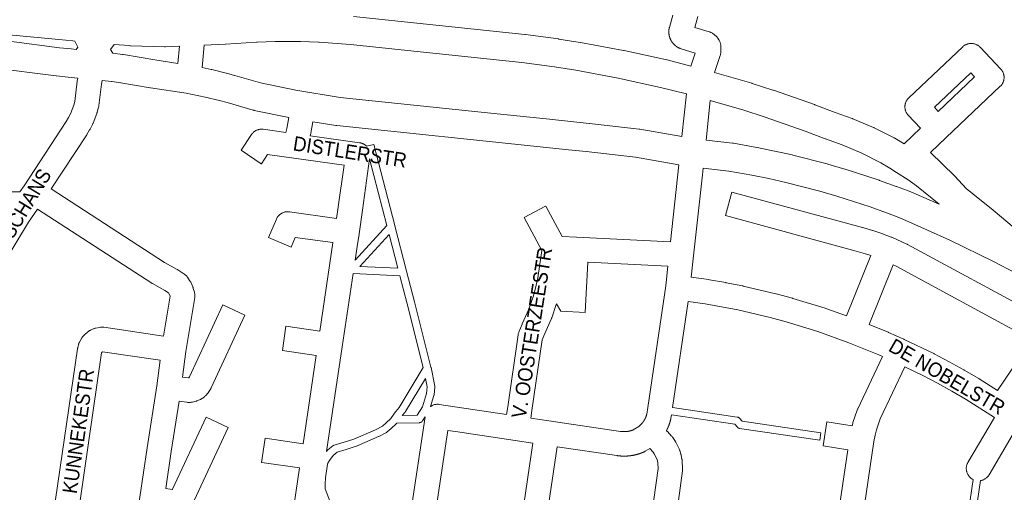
# Model space of a CAD drawing. Header units: metres. Extents: x 123819 to 142731, y 393440 to 405763.
# Tile 253 of 256: x 134610 to 135134, y 399840 to 400092. Entities that reach past the tile are written whole.
import ezdxf
from ezdxf.enums import TextEntityAlignment as Align

# ---------------------------------------------------------------- set-up
doc = ezdxf.new("R2010")
doc.units = ezdxf.units.M
doc.header["$MEASUREMENT"] = 0
for name, color, linetype, lineweight in [('gs-anno-wegen algemeen tekst', 7, 'Continuous', 0), ('gs-knt-aanvullende hoofdweg', 7, 'Continuous', 0), ('gs-knt-paden', 7, 'Continuous', 0), ('gs-knt-wegen algemeen', 7, 'Continuous', 0)]:
    doc.layers.add(name, color=color, linetype=linetype, lineweight=lineweight)
doc.styles.add('Style-Arial', font='arial.ttf')

msp = doc.modelspace()

# ---------------------------------------------------------------- linework, layer by layer
at = {"layer": 'gs-knt-aanvullende hoofdweg', "color": 7, "linetype": 'Continuous', "flags": 128}
for points in [[(134372.67, 400107.77), (134372.49, 400106.51), (134372.45, 400106.28), (134372.41, 400106.05), (134372.27, 400105.44), (134557.28, 400085.96), (134577.79, 400083.8), (134577.99, 400083.78), (134631.63, 400076.65), (134631.66, 400076.65), (134637.85, 400076.03), (134640.5, 400075.76), (134641.3, 400076.97), (134639.79, 400080.26), (134638.72, 400080.35), (134638.64, 400080.36), (134631.34, 400081.05), (134631.33, 400081.06), (134578.11, 400086.11), (134578.03, 400086.11), (134372.67, 400107.77)], [(134787.87, 400093.35), (134879.09, 400083.77), (134879.31, 400083.75), (134896.9, 400081.36), (134897.06, 400081.34), (134908.53, 400079.53), (134908.72, 400079.5), (134931.56, 400075.29), (134931.81, 400075.24), (134954.48, 400070.24), (134954.72, 400070.19), (134967.35, 400066.97)], [(134695.36, 400077.53), (134688, 400077.2), (134687.71, 400077.19), (134687.42, 400077.19), (134669.29, 400077.78), (134669.1, 400077.78), (134668.91, 400077.8), (134668.89, 400077.8), (134660.67, 400078.48), (134658.76, 400075.82), (134659.92, 400073.76), (134665.09, 400073.18), (134665.13, 400073.17), (134665.35, 400073.14), (134665.57, 400073.11), (134682.23, 400070.21), (134694.56, 400068.37)], [(134719.68, 400078.63), (134719.68, 400078.63), (134719.68, 400078.63), (134708.48, 400078.12)], [(134964.95, 400052.08), (134951.13, 400055.6), (134928.71, 400060.54), (134906.1, 400064.71), (134894.8, 400066.49), (134877.41, 400068.85), (134786.42, 400078.4), (134769.65, 400079.61), (134769.24, 400079.62), (134769.24, 400079.62), (134759.67, 400079.94), (134756.61, 400079.98), (134749.32, 400079.99), (134749.32, 400079.99), (134746.27, 400079.96), (134736.63, 400079.67), (134736.32, 400079.66), (134736.28, 400079.66), (134719.81, 400078.64), (134719.68, 400078.63)], [(134641.28, 400060.47), (134636.26, 400061.09), (134630.03, 400061.71), (134629.85, 400061.74), (134629.8, 400061.74), (134561.97, 400070.24)], [(134707.43, 400066.11), (134712.32, 400065.1), (134712.57, 400065.04), (134720.23, 400063.17), (134720.35, 400063.14), (134724.67, 400062.01), (134724.86, 400061.96), (134738.52, 400058.01), (134757.19, 400054.12), (134780.82, 400050.15), (134859.17, 400042.1), (134859.19, 400042.1), (134892.1, 400038.63), (134892.1, 400038.63), (134913.26, 400036.43), (134913.28, 400036.43), (134913.36, 400036.42), (134939.75, 400033.42), (134939.98, 400033.39), (134940.2, 400033.35), (134962.56, 400029.43)], [(134979.93, 400063.55), (134999.73, 400057.81), (134999.94, 400057.75), (135010.99, 400054.19), (135011.17, 400054.13), (135033.08, 400046.44), (135033.27, 400046.38), (135044.04, 400042.28), (135053.06, 400039.08), (135053.28, 400039), (135053.49, 400038.91), (135064.36, 400034.28), (135064.6, 400034.18), (135064.83, 400034.07), (135075.36, 400028.71), (135075.53, 400028.63), (135075.7, 400028.53), (135080.73, 400025.64)], [(134753.52, 400039.54), (134735.18, 400043.36), (134734.9, 400043.43), (134734.62, 400043.5), (134720.78, 400047.5), (134716.61, 400048.6), (134709.14, 400050.42), (134699.04, 400052.51), (134679.92, 400055.37), (134679.74, 400055.4), (134663.24, 400058.27), (134663.22, 400058.27), (134659.35, 400058.69), (134659.27, 400058.7), (134654.25, 400059.24)], [(134975.45, 400027.53), (134989.5, 400025.9), (134989.72, 400025.87), (134989.93, 400025.83), (135002.38, 400023.64), (135002.56, 400023.61), (135011.85, 400021.73), (135012, 400021.7), (135021.25, 400019.63), (135021.48, 400019.58), (135039.84, 400014.86), (135040.07, 400014.8), (135049.17, 400012.15), (135049.39, 400012.08), (135067.41, 400006.21), (135067.64, 400006.13), (135076.55, 400002.91), (135076.7, 400002.85), (135082.43, 400000.65), (135085.54, 399999.45), (135085.86, 399999.32), (135099.32, 399993.41), (135099.36, 399993.39), (135087.33, 400003.22), (135085.36, 400004.63), (135082.8, 400006.47), (135076.7, 400010.39), (135073.18, 400012.66), (135068.39, 400015.41), (135058.25, 400020.56), (135047.82, 400025), (135038.94, 400028.15), (135038.78, 400028.21), (135028.02, 400032.3), (135006.29, 400039.92), (134995.44, 400043.41), (134977.67, 400048.57)], [(134960.96, 400014.46), (134937.83, 400018.52), (134911.7, 400021.49), (134911.7, 400021.5), (134902.27, 400022.45), (134902.24, 400022.45), (134890.52, 400023.69), (134779.04, 400035.24), (134779.04, 400035.24), (134778.8, 400035.27), (134778.57, 400035.3), (134766.36, 400037.35)], [(135094.76, 400021.01), (135107.46, 400008.53), (135113.86, 400001.63), (135117.09, 399999.13), (135117.2, 399999.04), (135127.98, 399990.34), (135128.1, 399990.24), (135149.27, 399972.38), (135149.4, 399972.27), (135159.59, 399963.28), (135204.74, 399928.63), (135204.78, 399928.6), (135233.47, 399906.25), (135233.51, 399906.21), (135262.03, 399883.63), (135407.42, 399768.51)], [(135247.65, 399875.86), (135224.21, 399894.42), (135195.57, 399916.73), (135150.73, 399951.15), (135139.8, 399957), (135128.31, 399962.92), (135104.97, 399974.29), (135093.22, 399979.68), (135079.98, 399985.49), (135077.03, 399986.63), (135071.38, 399988.81), (135062.65, 399991.96), (135044.85, 399997.76), (135035.98, 400000.34), (135017.86, 400005), (135008.8, 400007.03), (134999.68, 400008.86), (134987.54, 400011), (134973.86, 400012.6)]]:
    msp.add_lwpolyline(points, dxfattribs=at)
at = {"layer": 'gs-knt-paden', "color": 7, "linetype": 'Continuous', "flags": 128}
for points in [[(134794.91, 400024.24), (134798.67, 400025.21, -0.357945), (134798.68, 400025.21), (134809.84, 399982.05), (134809.87, 399981.96), (134809.87, 399981.96), (134809.87, 399981.96)], [(134957.57, 399885.32), (134992.01, 399880.19), (134992.11, 399880.17), (134992.2, 399880.15), (134992.29, 399880.13), (134992.38, 399880.1), (134992.47, 399880.06), (134992.55, 399880.03), (134992.64, 399879.99), (134992.72, 399879.94), (134992.8, 399879.89), (134992.88, 399879.84), (134992.96, 399879.78), (134993.03, 399879.72), (134993.1, 399879.66), (134993.17, 399879.59), (134993.23, 399879.52), (134994.58, 399877.98), (135036.5, 399871.83, -0.370138), (135036.5, 399871.82), (135035.92, 399867.86, -0.278659), (135035.91, 399867.85)]]:
    msp.add_lwpolyline(points, format="xyb", dxfattribs=at)
for points in [[(134788.8, 399963.61), (134805.7, 399982.02), (134796.52, 400017.51)], [(134809.87, 399981.96), (134816.04, 399957.72), (134820.36, 399941.49), (134820.37, 399941.46), (134829.13, 399906.66), (134829.13, 399906.65), (134829.15, 399906.57), (134831.19, 399896.67), (134831.21, 399896.59), (134831.22, 399896.5), (134831.23, 399896.41), (134831.23, 399896.32), (134831.23, 399896.23), (134831.23, 399896.14), (134831.22, 399896.05), (134830.78, 399892.05), (134830.77, 399891.95), (134830.75, 399891.86), (134830.73, 399891.76), (134830.7, 399891.67), (134828.85, 399885.79)], [(134791.25, 399960.34), (134811.47, 399959.35), (134806.89, 399977.37), (134791.25, 399960.34)], [(134773.65, 399861.8), (134774.02, 399862.3), (134774.07, 399862.37), (134774.12, 399862.43), (134774.18, 399862.5), (134774.24, 399862.56), (134774.31, 399862.62), (134774.37, 399862.67), (134776.99, 399864.82), (134777.06, 399864.87), (134777.13, 399864.92), (134777.2, 399864.97), (134777.28, 399865.02), (134777.36, 399865.06), (134777.44, 399865.1), (134777.52, 399865.13), (134777.6, 399865.16), (134777.69, 399865.19), (134782.91, 399866.75), (134788.08, 399868.39), (134799.62, 399873.44), (134803.39, 399875.4), (134805.25, 399877.07), (134807.8, 399879.42), (134808.21, 399880.02), (134810.25, 399882.95), (134810.29, 399883.01), (134810.33, 399883.06), (134810.38, 399883.12), (134812.28, 399885.32), (134825.03, 399906.49), (134816.48, 399940.47), (134812.53, 399955.28), (134787.74, 399956.49)], [(134815.43, 399882.82), (134813.84, 399880.98), (134821.79, 399881.17), (134824.61, 399885.69), (134826.81, 399892.68), (134827.19, 399896.17), (134826.25, 399900.73), (134815.63, 399883.1), (134815.59, 399883.02), (134815.54, 399882.95), (134815.49, 399882.88), (134815.43, 399882.82), (134815.43, 399882.82), (134815.43, 399882.82)], [(134825.97, 399880.28), (134824.63, 399878.13), (134824.58, 399878.05), (134824.53, 399877.97), (134824.47, 399877.9), (134824.4, 399877.82), (134824.34, 399877.76), (134824.27, 399877.69), (134824.2, 399877.63), (134824.12, 399877.57), (134824.04, 399877.52), (134823.97, 399877.47), (134823.88, 399877.42), (134823.8, 399877.38), (134823.71, 399877.34), (134823.62, 399877.3), (134823.53, 399877.27), (134823.44, 399877.25), (134823.35, 399877.22), (134823.26, 399877.21), (134823.16, 399877.19), (134823.07, 399877.18), (134822.98, 399877.18), (134810.93, 399876.89), (134810.93, 399876.88), (134810.87, 399876.81), (134810.81, 399876.74), (134810.75, 399876.68), (134810.69, 399876.62), (134807.97, 399874.1), (134807.94, 399874.08), (134805.88, 399872.24), (134805.82, 399872.18), (134805.75, 399872.13), (134805.68, 399872.08), (134805.61, 399872.04), (134805.54, 399871.99), (134805.47, 399871.95), (134801.42, 399869.85), (134801.36, 399869.82), (134801.29, 399869.79), (134789.59, 399864.67), (134789.53, 399864.64), (134789.46, 399864.62), (134789.39, 399864.59), (134784.11, 399862.92), (134784.08, 399862.91), (134779.23, 399861.45), (134777.12, 399859.73), (134775.22, 399857.1), (134774.34, 399855.57), (134774.05, 399855.06), (134773.01, 399847.76), (134772.9, 399844.64), (134772.81, 399841.93), (134787.46, 399804.14)], [(135035.91, 399867.85), (135035.91, 399867.85), (134993.26, 399874.11), (134993.17, 399874.13), (134993.08, 399874.15), (134992.98, 399874.18), (134992.89, 399874.2), (134992.81, 399874.24), (134992.72, 399874.27), (134992.63, 399874.32), (134992.55, 399874.36), (134992.47, 399874.41), (134992.39, 399874.46), (134992.32, 399874.52), (134992.24, 399874.58), (134992.17, 399874.64), (134992.1, 399874.71), (134992.04, 399874.78), (134990.69, 399876.32), (134956.98, 399881.34)], [(135111.69, 399808.43), (135117.38, 399846.94)], [(135121.36, 399846.35), (135115.66, 399807.84)]]:
    msp.add_lwpolyline(points, dxfattribs=at)
at = {"layer": 'gs-knt-wegen algemeen', "color": 7, "linetype": 'Continuous', "flags": 128}
for points in [[(134967.35, 400066.97), (134969.62, 400073.87), (134962.09, 400076.16), (134961.83, 400076.25), (134961.57, 400076.34), (134961.47, 400076.38), (134961.38, 400076.42), (134961.28, 400076.46), (134961.19, 400076.5), (134961.1, 400076.55), (134961, 400076.59), (134960.91, 400076.64), (134960.82, 400076.68), (134960.73, 400076.73), (134960.63, 400076.78), (134960.54, 400076.83), (134960.45, 400076.87), (134960.36, 400076.93), (134960.28, 400076.98), (134960.19, 400077.03), (134960.1, 400077.08), (134960.01, 400077.14), (134959.92, 400077.19), (134959.84, 400077.25), (134959.75, 400077.31), (134959.67, 400077.37), (134959.58, 400077.43), (134959.5, 400077.49), (134959.42, 400077.55), (134959.34, 400077.61), (134959.25, 400077.67), (134959.17, 400077.74), (134959.09, 400077.8), (134959.01, 400077.87), (134958.93, 400077.93), (134958.86, 400078), (134958.78, 400078.07), (134958.7, 400078.14), (134958.63, 400078.21), (134958.55, 400078.28), (134958.48, 400078.35), (134958.4, 400078.42), (134958.33, 400078.49), (134958.26, 400078.57), (134958.19, 400078.64), (134958.12, 400078.71), (134958.05, 400078.79), (134957.98, 400078.87), (134957.91, 400078.94), (134957.85, 400079.02), (134957.78, 400079.1), (134957.71, 400079.18), (134957.65, 400079.26), (134957.59, 400079.34), (134957.52, 400079.42), (134957.46, 400079.51), (134957.4, 400079.59), (134957.34, 400079.67), (134957.28, 400079.76), (134957.22, 400079.84), (134957.17, 400079.93), (134957.11, 400080.01), (134957.05, 400080.1), (134957, 400080.19), (134956.95, 400080.28), (134956.89, 400080.37), (134956.84, 400080.45), (134956.79, 400080.54), (134956.74, 400080.63), (134956.69, 400080.72), (134956.65, 400080.82), (134956.6, 400080.91), (134956.55, 400081), (134956.51, 400081.09), (134956.46, 400081.19), (134956.42, 400081.28), (134956.38, 400081.37), (134956.34, 400081.47), (134956.3, 400081.56), (134956.26, 400081.66), (134956.22, 400081.75), (134956.19, 400081.85), (134956.15, 400081.95), (134956.12, 400082.05), (134956.08, 400082.14), (134956.05, 400082.24), (134956.02, 400082.34), (134955.99, 400082.44), (134955.96, 400082.53), (134955.93, 400082.63), (134955.91, 400082.73), (134955.88, 400082.83), (134955.86, 400082.93), (134955.83, 400083.03), (134955.81, 400083.13), (134955.79, 400083.23), (134955.77, 400083.33), (134955.75, 400083.44), (134955.73, 400083.54), (134955.71, 400083.64), (134955.7, 400083.74), (134955.68, 400083.84), (134955.67, 400083.95), (134955.66, 400084.05), (134955.64, 400084.15), (134955.63, 400084.25), (134955.62, 400084.35), (134955.62, 400084.46), (134955.61, 400084.56), (134955.6, 400084.66), (134955.6, 400084.77), (134955.59, 400084.87), (134955.59, 400084.97), (134955.59, 400085.07), (134955.59, 400085.18), (134955.59, 400085.28), (134955.59, 400085.38), (134955.59, 400085.49), (134955.6, 400085.59), (134955.6, 400085.69), (134955.61, 400085.79), (134955.62, 400085.9), (134955.62, 400086), (134955.63, 400086.1), (134955.64, 400086.2), (134955.66, 400086.31), (134955.67, 400086.41), (134955.68, 400086.51), (134955.7, 400086.61), (134955.71, 400086.71), (134955.73, 400086.82), (134955.75, 400086.92), (134955.77, 400087.02), (134955.82, 400087.28), (134955.89, 400087.53), (134957.74, 400094.07)], [(134971.07, 400093.34), (134969.43, 400087.54), (134976.97, 400085.24), (134977.24, 400085.15), (134977.51, 400085.05), (134977.77, 400084.94), (134978.02, 400084.82), (134978.49, 400084.58), (134978.75, 400084.44), (134978.99, 400084.29), (134979.23, 400084.14), (134979.46, 400083.97), (134979.69, 400083.79), (134980.3, 400083.29), (134980.52, 400083.1), (134980.73, 400082.9), (134980.93, 400082.7), (134981.12, 400082.48), (134981.3, 400082.26), (134981.47, 400082.03), (134981.63, 400081.79), (134982.2, 400080.9), (134982.36, 400080.64), (134982.51, 400080.37), (134982.65, 400080.09), (134982.77, 400079.8), (134982.88, 400079.51), (134982.97, 400079.22), (134983.05, 400078.92), (134983.12, 400078.62), (134983.17, 400078.31), (134983.21, 400078), (134983.23, 400077.69), (134983.24, 400077.38), (134983.24, 400074.63), (134983.23, 400074.34), (134983.21, 400074.04), (134983.18, 400073.75), (134983.13, 400073.46), (134983.07, 400073.17), (134983, 400072.88), (134982.91, 400072.6), (134979.93, 400063.55)], [(134694.56, 400068.37), (134695.36, 400077.53)], [(134708.48, 400078.12), (134707.43, 400066.11)], [(135080.73, 400025.64), (135089.42, 400033.89), (135082.9, 400040.77), (135082.69, 400041), (135082.49, 400041.24), (135082.31, 400041.49), (135082.14, 400041.74), (135081.98, 400042.01), (135081.83, 400042.28), (135081.69, 400042.56), (135081.57, 400042.84), (135081.47, 400043.13), (135081.37, 400043.43), (135081.29, 400043.73), (135081.23, 400044.03), (135081.18, 400044.34), (135081.14, 400044.65), (135081.12, 400044.96), (135081.11, 400045.26), (135081.12, 400045.57), (135081.14, 400045.88), (135081.18, 400046.19), (135081.23, 400046.5), (135081.3, 400046.8), (135081.38, 400047.1), (135081.48, 400047.39), (135081.59, 400047.68), (135081.71, 400047.97), (135081.84, 400048.25), (135081.99, 400048.52), (135082.16, 400048.78), (135082.33, 400049.04), (135082.52, 400049.29), (135082.71, 400049.52), (135082.92, 400049.75), (135083.14, 400049.97), (135111.88, 400077.22), (135112.12, 400077.44), (135112.37, 400077.64), (135112.62, 400077.83), (135112.89, 400078), (135113.16, 400078.17), (135113.44, 400078.32), (135113.73, 400078.45), (135114.03, 400078.58), (135114.33, 400078.68), (135114.64, 400078.77), (135114.95, 400078.85), (135115.26, 400078.91), (135115.58, 400078.96), (135115.89, 400078.99), (135116.21, 400079.01), (135116.53, 400079), (135116.85, 400078.99), (135117.17, 400078.96), (135117.49, 400078.91), (135117.8, 400078.85), (135118.11, 400078.77), (135118.41, 400078.67), (135118.71, 400078.57), (135119.01, 400078.44), (135119.3, 400078.31), (135119.58, 400078.15), (135119.85, 400077.99), (135120.12, 400077.81), (135120.38, 400077.62), (135120.62, 400077.42), (135120.86, 400077.2), (135121.08, 400076.98), (135132.09, 400065.37), (135132.29, 400065.14), (135132.49, 400064.9), (135132.68, 400064.66), (135132.85, 400064.4), (135133.01, 400064.13), (135133.16, 400063.86), (135133.29, 400063.59), (135133.29, 400063.58), (135133.29, 400063.58), (135133.41, 400063.3)], [(135133.41, 400063.3), (135133.52, 400063.01), (135133.61, 400062.71), (135133.69, 400062.41), (135133.76, 400062.11), (135133.81, 400061.8), (135133.85, 400061.5), (135133.87, 400061.19), (135133.87, 400060.88), (135133.86, 400060.57), (135133.84, 400060.26), (135133.8, 400059.95), (135133.75, 400059.64), (135133.69, 400059.34), (135133.6, 400059.04), (135133.51, 400058.75), (135133.4, 400058.46), (135133.28, 400058.17), (135133.14, 400057.9), (135132.99, 400057.62), (135132.83, 400057.36), (135132.66, 400057.1), (135132.47, 400056.86), (135132.27, 400056.62), (135132.06, 400056.39), (135131.84, 400056.17), (135103.11, 400028.92), (135094.76, 400021.01)], [(135096.83, 400045), (135098.87, 400042.85), (135118.16, 400061.14), (135116.12, 400063.29), (135096.83, 400045)], [(134606.35, 400000.08), (134610.51, 400000.08), (134612.76, 400003.29), (134635.11, 400037.46), (134636.39, 400039.57), (134637.41, 400041.54), (134639.17, 400046.12), (134639.69, 400048.07), (134641.08, 400058.93), (134641.28, 400060.47)], [(134654.25, 400059.24), (134654, 400057.27), (134652.55, 400045.98), (134652.51, 400045.69), (134652.45, 400045.4), (134652.38, 400045.12), (134651.66, 400042.41), (134651.6, 400042.19), (134651.52, 400041.97), (134651.44, 400041.75), (134649.43, 400036.53), (134649.34, 400036.31), (134649.24, 400036.1), (134649.14, 400035.89), (134647.86, 400033.4), (134647.75, 400033.19), (134647.63, 400032.99), (134646.17, 400030.6), (134646.06, 400030.42), (134627.18, 400001.55)], [(134962.56, 400029.43), (134964.95, 400052.08)], [(134977.67, 400048.57), (134975.45, 400027.53)], [(134766.36, 400037.35), (134765.22, 400031.26), (134765.2, 400031.13), (134764.93, 400029.82), (134791.16, 400026.15), (134791.46, 400026.1), (134791.77, 400026.03), (134792.07, 400025.95), (134792.36, 400025.86), (134792.65, 400025.75), (134792.94, 400025.63), (134793.22, 400025.5), (134793.49, 400025.35), (134793.76, 400025.19), (134794.01, 400025.01), (134794.26, 400024.83), (134794.5, 400024.63), (134794.73, 400024.42), (134794.91, 400024.24)], [(134796.52, 400017.51), (134792.65, 399990.21), (134791.02, 399977.71), (134791.01, 399977.66), (134790.98, 399977.47), (134789.87, 399970.87), (134788.8, 399963.61)], [(134956.51, 399973.45), (134960.96, 400014.46)], [(134973.86, 400012.6), (134973.47, 400008.99), (134968.79, 399965.94), (134967.55, 399954.65)], [(134619.88, 399990.76), (134615.12, 399983.95), (134595.32, 399951.23)], [(134686.98, 399923.3), (134690.41, 399944.46), (134690.37, 399944.59), (134689.74, 399945.99), (134689.59, 399946.21), (134687.68, 399947.44), (134680.98, 399951.19), (134680.81, 399951.3), (134680.63, 399951.41), (134619.88, 399990.76)], [(135082.54, 399972.01), (135151.43, 399934.69)], [(134882.21, 399879.59), (134891.72, 399878.11), (134929.91, 399872.54), (134930.02, 399872.52), (134930.12, 399872.51), (134930.23, 399872.5), (134930.33, 399872.48), (134930.44, 399872.47), (134930.55, 399872.46), (134930.65, 399872.45), (134930.76, 399872.44), (134930.86, 399872.43), (134930.97, 399872.43), (134931.08, 399872.42), (134931.18, 399872.41), (134931.29, 399872.41), (134931.4, 399872.41), (134931.5, 399872.4), (134931.61, 399872.4), (134931.72, 399872.4), (134931.82, 399872.4), (134931.93, 399872.4), (134932.03, 399872.4), (134932.14, 399872.4), (134932.25, 399872.41), (134932.35, 399872.41), (134932.46, 399872.41), (134932.57, 399872.42), (134932.67, 399872.43), (134932.78, 399872.43), (134932.88, 399872.44), (134932.99, 399872.45), (134933.1, 399872.46), (134933.2, 399872.47), (134933.31, 399872.48), (134933.41, 399872.5), (134933.52, 399872.51), (134933.62, 399872.52), (134933.73, 399872.54), (134933.84, 399872.55), (134933.94, 399872.57), (134934.05, 399872.59), (134934.15, 399872.61), (134934.25, 399872.63), (134934.36, 399872.65), (134934.46, 399872.67), (134934.57, 399872.69), (134934.67, 399872.71), (134934.78, 399872.74), (134934.88, 399872.76), (134934.98, 399872.79), (134935.09, 399872.81), (134935.19, 399872.84), (134935.29, 399872.87), (134935.39, 399872.9), (134935.5, 399872.93), (134935.6, 399872.96), (134935.7, 399872.99), (134935.8, 399873.02), (134935.9, 399873.05), (134936, 399873.09), (134936.1, 399873.12), (134936.2, 399873.16), (134936.3, 399873.19), (134936.4, 399873.23), (134936.5, 399873.27), (134936.6, 399873.3), (134939.63, 399875.2), (134941.13, 399876.59), (134941.19, 399876.66), (134941.25, 399876.73), (134941.31, 399876.8), (134941.37, 399876.87), (134941.43, 399876.94), (134941.49, 399877.02), (134941.54, 399877.09), (134941.6, 399877.16), (134941.66, 399877.23), (134941.72, 399877.31), (134941.77, 399877.38), (134941.83, 399877.45), (134941.88, 399877.53), (134941.94, 399877.6), (134941.99, 399877.68), (134942.04, 399877.76), (134942.1, 399877.83), (134942.15, 399877.91), (134942.2, 399877.99), (134942.25, 399878.06), (134942.3, 399878.14), (134942.35, 399878.22), (134942.4, 399878.3), (134942.45, 399878.38), (134942.5, 399878.46), (134942.54, 399878.54), (134942.59, 399878.62), (134942.64, 399878.7), (134942.68, 399878.78), (134942.73, 399878.86), (134942.77, 399878.94), (134942.82, 399879.02), (134942.86, 399879.1), (134942.9, 399879.18), (134942.94, 399879.27), (134942.99, 399879.35), (134943.03, 399879.43), (134943.07, 399879.52), (134943.11, 399879.6), (134943.14, 399879.68), (134943.18, 399879.77), (134943.22, 399879.85), (134943.26, 399879.94), (134943.29, 399880.02), (134943.33, 399880.11), (134943.36, 399880.2), (134943.4, 399880.28), (134943.43, 399880.37), (134943.47, 399880.45), (134943.5, 399880.54), (134943.53, 399880.63), (134943.56, 399880.72), (134943.59, 399880.8), (134943.62, 399880.89), (134943.65, 399880.98), (134943.68, 399881.07), (134943.71, 399881.16), (134943.74, 399881.24), (134943.76, 399881.33), (134943.79, 399881.42), (134943.81, 399881.51), (134943.84, 399881.6), (134943.86, 399881.69), (134943.89, 399881.78), (134944.4, 399885.24), (134953.94, 399949.94), (134955.1, 399960.48)], [(135074.97, 399961.16), (135062.18, 399929.41), (135072.23, 399925.33), (135072.42, 399925.25), (135080.62, 399921.6), (135080.81, 399921.51), (135096.47, 399913.91), (135096.66, 399913.81), (135104.59, 399909.64), (135104.71, 399909.57), (135112.55, 399905.22), (135112.67, 399905.15), (135120.4, 399900.62), (135120.59, 399900.51), (135130.41, 399894.31), (135148.66, 399921.27), (135145.15, 399923.28), (135076.55, 399960.44), (135074.97, 399961.16)], [(134787.74, 399956.49), (134781.99, 399917.55), (134773.65, 399861.8)], [(134965.89, 399941.73), (134957.57, 399885.32)], [(135069.23, 399912.41), (135067.22, 399913.31), (135051.4, 399919.74), (135034.79, 399925.66), (135017.91, 399930.84), (135009.47, 399933.12), (134992.24, 399937.17), (134983.63, 399938.89), (134974.98, 399940.42), (134965.89, 399941.73)], [(134627.21, 399820.58), (134641.2, 399916.55), (134641.23, 399916.78), (134641.28, 399917.01), (134641.33, 399917.23), (134641.69, 399918.63), (134641.77, 399918.92), (134641.87, 399919.21), (134641.97, 399919.49), (134642.09, 399919.76), (134642.23, 399920.03), (134642.37, 399920.29), (134643.55, 399922.32), (134643.71, 399922.58), (134643.89, 399922.85), (134644.08, 399923.1), (134644.29, 399923.34), (134644.5, 399923.57), (134644.73, 399923.8), (134644.96, 399924.01), (134646.75, 399925.52), (134646.96, 399925.69), (134647.18, 399925.86), (134647.41, 399926.02), (134647.65, 399926.16), (134647.89, 399926.3), (134648.14, 399926.42), (134649.2, 399926.93), (134649.45, 399927.05), (134649.71, 399927.15), (134649.97, 399927.24), (134650.23, 399927.32), (134650.5, 399927.39), (134650.77, 399927.45), (134653.07, 399927.9), (134653.38, 399927.95), (134653.69, 399927.99), (134654, 399928.01), (134654.32, 399928.02), (134654.63, 399928.01), (134654.94, 399927.99), (134655.26, 399927.95), (134686.98, 399923.3)], [(134685.1, 399910.42), (134654.47, 399914.91), (134654.34, 399914.88), (134654.24, 399914.8), (134654.08, 399914.53), (134654.03, 399914.33), (134640.25, 399819.81), (134640.28, 399819.69), (134640.36, 399819.59), (134640.64, 399819.43), (134640.82, 399819.38), (134670.87, 399814.91)], [(134670.87, 399814.91), (134674.24, 399837.55), (134678.14, 399863.72), (134678.15, 399863.77), (134683.35, 399896.84), (134685.1, 399910.42)], [(135081.04, 399906.92), (135067.94, 399879.29)], [(135117.38, 399846.94), (135117.25, 399847), (135116.97, 399847.16), (135116.7, 399847.32), (135116.44, 399847.51), (135116.18, 399847.7), (135115.94, 399847.91), (135115.71, 399848.13), (135115.49, 399848.36), (135115.28, 399848.6), (135115.08, 399848.85), (135114.89, 399849.11), (135114.72, 399849.38), (135114.56, 399849.65), (135114.41, 399849.94), (135114.28, 399850.23), (135114.16, 399850.53), (135114.06, 399850.83), (135113.97, 399851.14), (135113.9, 399851.45), (135113.84, 399851.76), (135113.8, 399852.08), (135113.78, 399852.4), (135113.77, 399852.72), (135113.77, 399853.03), (135113.79, 399853.35), (135113.83, 399853.67), (135113.88, 399853.99), (135113.95, 399854.3), (135114.03, 399854.61), (135114.13, 399854.91), (135114.24, 399855.21), (135114.37, 399855.5), (135114.51, 399855.79), (135114.67, 399856.07), (135128.75, 399879.97), (135128.71, 399879.99), (135113.74, 399889.44), (135106.16, 399893.87), (135098.45, 399898.15), (135090.69, 399902.24), (135081.04, 399906.92)], [(134828.85, 399885.79), (134828.97, 399885.87), (134829.24, 399886.04), (134829.52, 399886.2), (134829.81, 399886.34), (134830.1, 399886.47), (134830.4, 399886.59), (134830.7, 399886.69), (134831.01, 399886.77), (134831.32, 399886.84), (134831.63, 399886.89), (134831.95, 399886.93), (134832.27, 399886.96), (134832.59, 399886.96), (134832.91, 399886.96), (134833.23, 399886.93), (134833.54, 399886.89), (134869.33, 399881.55)], [(134810.96, 399780.31), (134810.98, 399780.42), (134825.97, 399880.28)], [(134956.98, 399881.34), (134956.72, 399879.58), (134956.68, 399879.31), (134956.62, 399879.04), (134956.59, 399878.94), (134956.57, 399878.84), (134956.55, 399878.74), (134956.52, 399878.64), (134956.5, 399878.54), (134956.47, 399878.44), (134956.45, 399878.34), (134956.42, 399878.25), (134956.39, 399878.15), (134956.37, 399878.05), (134956.34, 399877.95), (134956.31, 399877.85), (134956.28, 399877.76), (134956.25, 399877.66), (134956.22, 399877.56), (134956.19, 399877.46), (134956.16, 399877.37), (134956.13, 399877.27), (134956.1, 399877.17), (134956.07, 399877.08), (134956.04, 399876.98), (134956.01, 399876.89), (134956.01, 399876.88), (134956.01, 399876.88), (134955.98, 399876.79)], [(135067.94, 399879.29), (135065.94, 399873.4), (135065.23, 399870.54), (135064.62, 399867.14), (135056.59, 399812.66)], [(134955.98, 399876.79), (134955.95, 399876.69), (134955.91, 399876.59), (134955.88, 399876.5), (134955.85, 399876.4), (134955.81, 399876.31), (134955.78, 399876.21), (134955.74, 399876.11), (134955.71, 399876.02), (134955.67, 399875.92), (134955.64, 399875.83), (134955.6, 399875.73), (134955.56, 399875.64), (134955.53, 399875.54), (134955.49, 399875.45), (134955.45, 399875.35), (134955.41, 399875.26), (134955.37, 399875.17), (134955.33, 399875.07), (134955.3, 399874.98), (134955.26, 399874.88), (134955.22, 399874.79), (134955.18, 399874.7), (134955.13, 399874.6), (134955.09, 399874.51), (134955.05, 399874.42), (134955.01, 399874.32), (134954.97, 399874.23), (134954.92, 399874.14), (134954.88, 399874.05), (134954.84, 399873.96), (134954.79, 399873.86), (134954.75, 399873.77), (134954.71, 399873.68), (134954.66, 399873.59), (134954.62, 399873.5), (134954.57, 399873.41), (134954.52, 399873.32), (134954.48, 399873.23), (134954.43, 399873.14), (134954.38, 399873.05), (134954.34, 399872.96)], [(134873.84, 399867.71), (134842.21, 399872.43), (134838.05, 399873.05), (134823.85, 399778.49), (134823.39, 399775.4), (134868.53, 399768.62), (134869.03, 399768.7)], [(134954.34, 399872.96), (134954.41, 399872.9), (134954.61, 399872.7), (134954.81, 399872.5), (134957.11, 399869.98), (134957.31, 399869.76), (134957.49, 399869.53), (134957.66, 399869.29), (134958.8, 399867.65), (134958.94, 399867.44), (134959.06, 399867.23), (134959.18, 399867.02), (134959.3, 399866.8), (134961.05, 399863.22), (134961.16, 399863), (134961.25, 399862.77), (134961.34, 399862.54), (134961.41, 399862.31), (134962.02, 399860.4), (134962.08, 399860.19), (134962.13, 399859.98), (134962.18, 399859.77), (134962.59, 399857.81), (134962.63, 399857.58), (134962.67, 399857.33), (134962.7, 399857.09), (134962.71, 399856.85), (134962.93, 399852.86), (134962.94, 399852.55), (134962.94, 399852.24), (134962.92, 399851.92), (134962.88, 399851.61), (134959.42, 399826.51)], [(135139.49, 399872.55), (135125.89, 399849.46), (135125.72, 399849.19), (135125.53, 399848.93), (135125.34, 399848.67), (135125.13, 399848.43), (135124.91, 399848.2), (135124.68, 399847.97), (135124.44, 399847.76), (135124.19, 399847.57), (135123.93, 399847.38), (135123.67, 399847.21), (135123.39, 399847.05), (135123.1, 399846.9), (135122.81, 399846.77), (135122.52, 399846.65), (135122.21, 399846.55), (135121.91, 399846.46), (135121.59, 399846.39), (135121.36, 399846.35)], [(134869.03, 399768.7), (134869.9, 399775.48), (134869.92, 399775.6), (134883.36, 399866.23), (134873.85, 399867.71)], [(134873.85, 399867.71), (134873.84, 399867.71), (134873.84, 399867.71)], [(134873.85, 399867.71), (134873.84, 399867.71), (134873.84, 399867.71)], [(134945.42, 399863.47), (134943.05, 399861.98), (134942.84, 399861.85), (134942.63, 399861.74), (134942.4, 399861.62), (134942.18, 399861.52), (134942.08, 399861.48), (134941.97, 399861.43), (134941.87, 399861.39), (134941.76, 399861.35), (134941.66, 399861.3), (134941.55, 399861.26), (134941.45, 399861.22), (134941.34, 399861.18), (134941.24, 399861.14), (134941.13, 399861.1), (134941.03, 399861.06), (134940.92, 399861.02), (134940.82, 399860.98), (134940.71, 399860.94), (134940.6, 399860.9), (134940.5, 399860.86), (134940.39, 399860.83), (134940.28, 399860.79), (134940.18, 399860.75), (134940.07, 399860.72), (134939.96, 399860.68), (134939.85, 399860.65), (134939.75, 399860.61), (134939.64, 399860.58), (134939.53, 399860.54), (134939.42, 399860.51), (134939.31, 399860.48), (134939.21, 399860.45), (134939.1, 399860.41), (134938.99, 399860.38), (134938.88, 399860.35), (134938.77, 399860.32), (134938.66, 399860.29), (134938.55, 399860.26), (134938.44, 399860.23), (134938.34, 399860.21), (134938.23, 399860.18), (134938.12, 399860.15), (134938.01, 399860.12), (134937.9, 399860.1), (134937.79, 399860.07), (134937.68, 399860.04), (134937.57, 399860.02), (134937.46, 399859.99), (134937.35, 399859.97), (134937.23, 399859.95), (134937.12, 399859.92), (134937.01, 399859.9), (134936.9, 399859.88), (134936.79, 399859.86), (134936.68, 399859.84), (134936.57, 399859.81), (134936.46, 399859.79), (134936.35, 399859.77), (134936.24, 399859.76), (134936.13, 399859.74), (134936.01, 399859.72), (134935.9, 399859.7), (134935.79, 399859.68), (134935.68, 399859.67), (134935.57, 399859.65), (134935.45, 399859.63), (134935.34, 399859.62), (134935.23, 399859.6), (134935.12, 399859.59), (134935.01, 399859.57), (134934.89, 399859.56), (134934.78, 399859.55), (134934.67, 399859.53), (134934.56, 399859.52), (134934.44, 399859.51), (134934.33, 399859.5), (134934.22, 399859.49), (134934.11, 399859.48), (134933.99, 399859.47), (134933.88, 399859.46), (134933.77, 399859.45), (134933.66, 399859.44), (134933.54, 399859.44), (134933.43, 399859.43), (134933.32, 399859.42), (134933.21, 399859.42), (134933.09, 399859.41), (134932.98, 399859.4), (134932.87, 399859.4), (134932.75, 399859.4), (134932.64, 399859.39), (134932.53, 399859.39), (134932.42, 399859.39), (134932.3, 399859.38), (134932.19, 399859.38), (134932.08, 399859.38), (134931.96, 399859.38), (134931.85, 399859.38), (134931.74, 399859.38), (134931.63, 399859.38), (134931.51, 399859.38), (134931.4, 399859.38), (134931.29, 399859.38), (134931.17, 399859.39), (134931.06, 399859.39), (134930.95, 399859.39), (134930.83, 399859.4), (134930.72, 399859.4), (134930.61, 399859.41), (134930.5, 399859.41), (134930.38, 399859.42), (134930.27, 399859.42), (134930.16, 399859.43), (134930.04, 399859.44), (134929.93, 399859.45), (134929.82, 399859.46), (134929.71, 399859.46), (134929.59, 399859.47), (134929.48, 399859.48), (134929.37, 399859.49), (134929.26, 399859.5), (134929.14, 399859.52), (134929.03, 399859.53), (134928.92, 399859.54), (134928.81, 399859.55), (134928.69, 399859.57), (134928.58, 399859.58), (134928.47, 399859.59), (134928.36, 399859.61), (134928.25, 399859.62), (134928.13, 399859.64), (134928.02, 399859.66), (134896.24, 399864.3), (134882.81, 399773.75)], [(134947.68, 399820), (134947.22, 399821.11), (134947.11, 399821.38), (134947.01, 399821.66), (134946.93, 399821.94), (134946.86, 399822.23), (134946.81, 399822.52), (134946.76, 399822.81), (134946.4, 399825.74), (134946.37, 399826.02), (134946.35, 399826.31), (134946.35, 399826.59), (134946.35, 399826.87), (134946.37, 399827.16), (134946.41, 399827.44), (134949.9, 399852.77), (134949.74, 399855.64), (134949.5, 399856.8), (134949.14, 399857.93), (134947.82, 399860.64), (134947.21, 399861.52), (134945.42, 399863.47)]]:
    msp.add_lwpolyline(points, dxfattribs=at)
for points in [[(134752.33, 399806.03), (134759.21, 399853.07), (134739.11, 399856.03, -0.370169), (134739.1, 399856.04), (134741, 399868.91, -0.370168), (134741.01, 399868.91), (134761.11, 399865.95), (134768.14, 399913), (134750.15, 399915.63, -0.370088), (134750.15, 399915.64), (134752.02, 399928.51, -0.370089), (134752.04, 399928.52), (134770.06, 399925.88), (134777, 399972.84), (134777.02, 399972.97), (134777.03, 399973.02), (134757, 399975.78), (134754.81, 399970.59, -0.384882), (134754.8, 399970.58), (134742.82, 399975.64, -0.384881), (134742.82, 399975.65), (134746.95, 399985.45), (134747.08, 399985.73), (134747.22, 399986.02), (134747.38, 399986.29), (134747.55, 399986.56), (134747.73, 399986.81), (134747.93, 399987.06), (134748.13, 399987.3), (134748.35, 399987.53), (134748.58, 399987.74), (134748.82, 399987.95), (134749.07, 399988.14), (134749.33, 399988.33), (134749.59, 399988.5), (134749.87, 399988.65), (134750.15, 399988.79), (134750.44, 399988.92), (134750.73, 399989.04), (134751.03, 399989.14), (134751.33, 399989.22), (134751.64, 399989.29), (134751.95, 399989.35), (134752.26, 399989.39), (134752.58, 399989.42), (134752.89, 399989.43), (134753.21, 399989.42), (134753.52, 399989.4), (134753.84, 399989.36), (134778.96, 399985.9), (134779.74, 399991.94), (134779.75, 399992.01), (134782.89, 400014.16), (134756.24, 400017.89), (134742.22, 400019.86), (134738.94, 400014.99, -0.384725), (134738.92, 400014.99), (134728.14, 400022.26, -0.384727), (134728.14, 400022.27), (134733.69, 400030.51), (134733.88, 400030.77), (134734.07, 400031.02), (134734.28, 400031.25), (134734.5, 400031.48), (134734.73, 400031.7), (134734.97, 400031.91), (134735.21, 400032.1), (134735.47, 400032.28), (134735.74, 400032.45), (134736.02, 400032.61), (134736.3, 400032.75), (134736.59, 400032.88), (134736.88, 400032.99), (134737.18, 400033.09), (134737.48, 400033.18), (134737.79, 400033.25), (134738.1, 400033.31), (134738.42, 400033.35), (134738.73, 400033.37), (134739.05, 400033.38), (134739.37, 400033.38), (134739.68, 400033.35), (134739.99, 400033.32), (134752.01, 400031.64), (134752.44, 400033.72), (134753.52, 400039.54)], [(134627.18, 400001.55), (134687.53, 399962.45), (134694.22, 399958.7), (134694.39, 399958.6), (134694.56, 399958.49), (134697.76, 399956.43), (134698, 399956.27), (134698.23, 399956.1), (134698.46, 399955.91), (134698.67, 399955.72), (134698.88, 399955.52), (134699.08, 399955.31), (134699.27, 399955.09), (134699.45, 399954.86), (134699.61, 399954.62), (134700.82, 399952.85), (134700.97, 399952.61), (134701.11, 399952.37), (134701.24, 399952.13), (134701.36, 399951.88), (134702.43, 399949.54), (134702.52, 399949.31), (134702.61, 399949.09), (134702.69, 399948.86), (134702.76, 399948.63), (134703.33, 399946.64), (134703.41, 399946.34), (134703.47, 399946.03), (134703.52, 399945.71), (134703.56, 399945.4), (134703.58, 399945.08), (134703.58, 399944.76), (134703.57, 399944.44), (134703.54, 399944.13), (134703.5, 399943.81), (134698.82, 399914.99), (134697.08, 399901.48), (134700.24, 399901.04), (134700.31, 399901.06), (134700.65, 399901.59), (134718.37, 399939.9, -0.384074), (134718.39, 399939.91), (134730.18, 399934.45, -0.384072), (134730.19, 399934.43), (134712.28, 399895.73), (134712.15, 399895.48), (134712.02, 399895.22), (134711.87, 399894.98), (134710.89, 399893.44), (134710.75, 399893.23), (134710.61, 399893.02), (134710.45, 399892.83), (134710.29, 399892.63), (134709.62, 399891.87), (134709.4, 399891.64), (134709.18, 399891.42), (134708.94, 399891.21), (134708.7, 399891.01), (134707.75, 399890.28), (134707.53, 399890.12), (134707.3, 399889.97), (134707.07, 399889.82), (134706.84, 399889.69), (134706.6, 399889.57), (134706.35, 399889.46), (134705.13, 399888.93), (134704.88, 399888.83), (134704.64, 399888.74), (134704.39, 399888.67), (134704.14, 399888.6), (134702.41, 399888.16), (134702.13, 399888.1), (134701.84, 399888.05), (134701.56, 399888.01), (134701.27, 399887.98), (134700.98, 399887.97), (134700.4, 399887.96), (134700.14, 399887.96), (134699.88, 399887.97), (134699.62, 399887.99), (134699.36, 399888.02), (134695.23, 399888.59), (134691.01, 399861.78), (134688.08, 399842.08), (134691.56, 399841.56), (134691.69, 399841.75), (134709.57, 399880.14, -0.384031), (134709.58, 399880.15), (134721.36, 399874.66, -0.384032), (134721.37, 399874.65), (134703.28, 399835.81)], [(134967.55, 399954.65), (134976.95, 399953.29), (134977.14, 399953.25), (134985.97, 399951.7), (134986.11, 399951.67), (134994.9, 399949.91), (134995.11, 399949.87), (135012.55, 399945.77), (135012.76, 399945.72), (135021.41, 399943.38), (135021.62, 399943.32), (135038.75, 399938.06), (135039.03, 399937.97), (135050.02, 399934.06), (135062.93, 399966.11), (135060.1, 399967.07), (135055.14, 399968.53), (134985.76, 399987.34, -0.3572), (134985.75, 399987.35), (134989.16, 399999.9, -0.357198), (134989.17, 399999.9), (135058.61, 399981.08), (135058.75, 399981.04), (135063.9, 399979.52), (135064.16, 399979.44), (135068.89, 399977.83), (135069.14, 399977.74), (135073.8, 399975.95), (135073.83, 399975.93), (135074.04, 399975.85), (135074.09, 399975.83), (135074.13, 399975.81), (135082.11, 399972.22), (135082.33, 399972.12), (135082.54, 399972.01)], [(134869.33, 399881.55), (134869.92, 399885.61), (134875.46, 399923.88), (134875.52, 399924.19), (134875.58, 399924.5), (134875.66, 399924.8), (134875.76, 399925.09), (134875.87, 399925.39), (134877.58, 399929.63), (134877.68, 399929.85), (134881.15, 399937.62), (134883.43, 399944.11), (134884.52, 399947.96), (134885.92, 399954.29), (134888.1, 399968.82), (134878.67, 399986.28, -0.370146), (134878.67, 399986.29), (134890.11, 399992.47, -0.370148), (134890.12, 399992.47), (134898.84, 399976.32), (134906.58, 399975.93), (134956.51, 399973.45)], [(134955.1, 399960.48), (134912.45, 399962.6), (134911.17, 399935.85, -0.384955), (134911.16, 399935.85), (134898.17, 399936.47), (134898.16, 399936.47), (134895.89, 399940.34), (134895.84, 399940.17), (134895.78, 399939.99), (134893.35, 399933.05), (134893.26, 399932.8), (134893.15, 399932.55), (134889.61, 399924.64), (134888.24, 399921.24), (134882.81, 399883.74), (134882.21, 399879.59)], [(135043.76, 399814.92), (135050.81, 399862.75), (135037.69, 399864.78, -0.370603), (135037.69, 399864.79), (135039.68, 399877.64, -0.370602), (135039.69, 399877.64), (135053.06, 399875.57), (135053.36, 399876.79), (135053.44, 399877.07), (135053.52, 399877.34), (135055.74, 399883.84), (135055.82, 399884.07), (135055.92, 399884.3), (135056.02, 399884.53), (135069.23, 399912.41)]]:
    msp.add_lwpolyline(points, format="xyb", dxfattribs=at)

# ---------------------------------------------------------------- texts
at = {"layer": 'gs-anno-wegen algemeen tekst', "color": 7, "style": 'Style-Arial', "width": 0.909091}
for s, rotation, p in [('DISTLERSTR', 351.1997, (134786.08, 400021.28)), ('DE SCHANS', 58.8251, (134609.61, 399986.78)), ('V. OOSTERZEESTR', 81.09, (134882.76, 399925.07)), ('DE NOBELSTR', 329.8027, (135103.56, 399901.68)), ('KUNNEKESTR', 82.0116, (134641.58, 399872.66))]:
    msp.add_text(s, height=7.7, rotation=rotation, dxfattribs=at).set_placement(p, align=Align.MIDDLE_CENTER)

doc.saveas('drawing.dxf')
